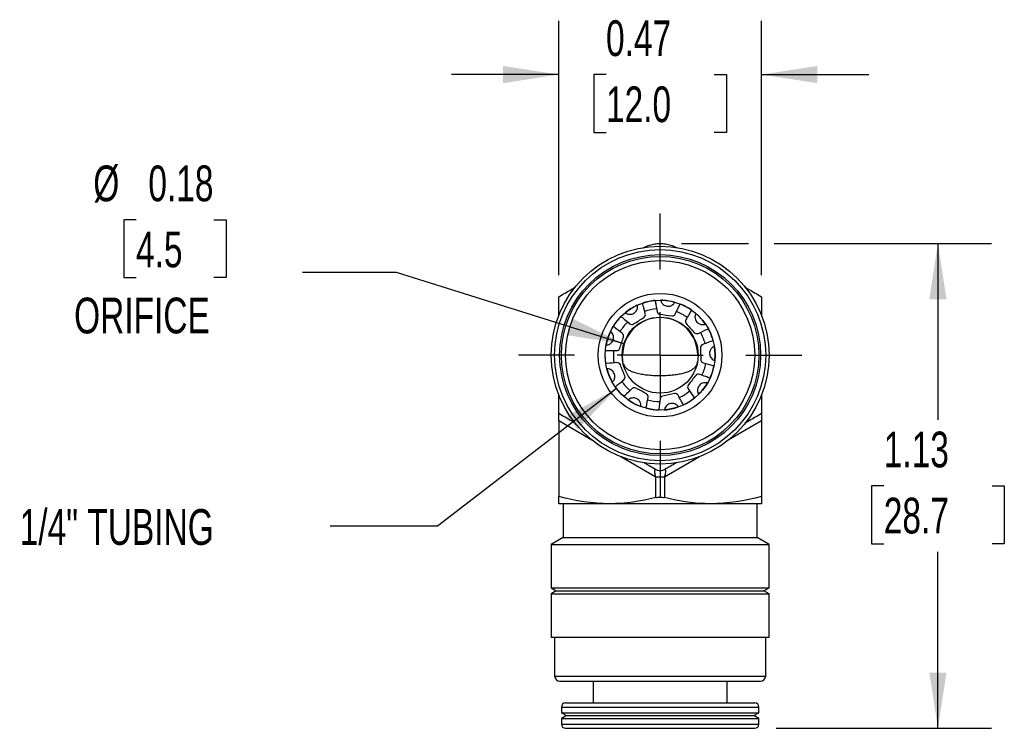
# Model space of a CAD drawing. Header units: inches. Extents: x 0.2 to 10.8, y 0.2 to 8.2.
# Tile 3 of 4: x 5.8 to 8.1, y 3.7 to 5.4. Entities that reach past the tile are written whole.
import ezdxf

# ---------------------------------------------------------------- set-up
doc = ezdxf.new("R2010")
doc.units = ezdxf.units.IN
doc.header["$MEASUREMENT"] = 0
doc.linetypes.add('SLD-Center', pattern=[0.75, 0.6, -0.05, 0.05, -0.05])
doc.linetypes.add('SLD-Solid', pattern=[0])
doc.layers.add('CENTER', color=40, linetype='SLD-Center')
doc.layers.add('DIMENSIONS', color=140, linetype='SLD-Solid', lineweight=25)
doc.styles.add('SLDTEXTSTYLE0', font='TXT', dxfattribs={"width": 0.7})
doc.dimstyles.new('SLDDIMSTYLE0', dxfattribs={"dimtxt": 0.084961, "dimasz": 0.13, "dimexe": 0, "dimexo": 0.0625, "dimgap": 0.02124, "dimtad": 0, "dimtih": 1, "dimtoh": 1, "dimrnd": 1e-09, "dimdsep": 46, "dimtxsty": 'SLDTEXTSTYLE0', "dimsah": 1, "dimcen": 0.09, "dimadec": 0, "dimazin": 2, "dimtfac": 1, "dimtmove": 0, "dimatfit": 0, "dimfxl": 0, "dimfrac": 2, "dimtolj": 1, "dimtzin": 12, "dimarcsym": 0})
doc.dimstyles.new('SLDDIMSTYLE1', dxfattribs={"dimtxt": 0.084961, "dimasz": 0.13, "dimexe": 0, "dimexo": 0.0625, "dimgap": 0.02124, "dimtad": 0, "dimtih": 1, "dimtoh": 1, "dimrnd": 1e-09, "dimzin": 12, "dimdsep": 46, "dimtxsty": 'SLDTEXTSTYLE0', "dimsah": 1, "dimcen": 0.09, "dimadec": 0, "dimazin": 3, "dimtfac": 1, "dimtofl": 0, "dimtmove": 0, "dimatfit": 3, "dimfxl": 0, "dimfrac": 2, "dimtolj": 1, "dimtzin": 12, "dimarcsym": 0})
doc.dimstyles.new('SLDDIMSTYLE2', dxfattribs={"dimtxt": 0.084961, "dimasz": 0.13, "dimexe": 0, "dimexo": 0.0625, "dimgap": 0.02124, "dimtad": 0, "dimtih": 1, "dimtoh": 1, "dimrnd": 1e-09, "dimdsep": 46, "dimtxsty": 'SLDTEXTSTYLE0', "dimsah": 1, "dimcen": 0, "dimadec": 0, "dimazin": 2, "dimtfac": 1, "dimtofl": 0, "dimtmove": 0, "dimatfit": 3, "dimfxl": 0, "dimfrac": 2, "dimtolj": 1, "dimtzin": 12, "dimarcsym": 0})
doc.dimstyles.new('SLDDIMSTYLE3', dxfattribs={"dimtxt": 0.084961, "dimasz": 0.13, "dimexe": 0, "dimexo": 0.0625, "dimgap": 0.02124, "dimtad": 0, "dimtih": 1, "dimtoh": 1, "dimrnd": 1e-09, "dimzin": 12, "dimdsep": 46, "dimtxsty": 'SLDTEXTSTYLE0', "dimsah": 1, "dimcen": 0, "dimadec": 0, "dimazin": 3, "dimtfac": 1, "dimtofl": 0, "dimtmove": 0, "dimatfit": 3, "dimfxl": 0, "dimfrac": 2, "dimtolj": 1, "dimtzin": 12, "dimarcsym": 0})

# ---------------------------------------------------------------- blocks, each defined once
blk = doc.blocks.new('_D_5')
at = {"layer": 'DIMENSIONS'}
for p, q in [((6.058, 4.9195), (6.0294, 4.9195)), ((6.0294, 4.9195), (6.0294, 4.7844)), ((6.2398, 4.9195), (6.2683, 4.9195)), ((6.2683, 4.9195), (6.2683, 4.7844)), ((6.0294, 4.7844), (6.058, 4.7844)), ((6.2683, 4.7844), (6.2398, 4.7844)), ((6.6653, 4.7961), (6.4465, 4.7961)), ((7.1955, 4.6301), (6.6653, 4.7961))]:
    blk.add_line(p, q, dxfattribs=at)
blk.add_solid([(7.1955, 4.6301), (7.0774, 4.6881), (7.0654, 4.6499)], dxfattribs=at)
at = {"layer": 'DIMENSIONS', "char_height": 0.08333, "attachment_point": 1, "style": 'SLDTEXTSTYLE0'}
for s, insert in [('%%c', (5.9585, 5.0459)), ('0.18', (6.0868, 5.0459)), ('4.5', (6.058, 4.8919)), ('ORIFICE', (5.9137, 4.7378))]:
    blk.add_mtext(s, dxfattribs=dict(at, insert=insert))
blk = doc.blocks.new('_D_6')
at = {"layer": 'DIMENSIONS'}
for p, q in [((7.1785, 4.5257), (6.7609, 4.2048)), ((6.7609, 4.2048), (6.5109, 4.2048))]:
    blk.add_line(p, q, dxfattribs=at)
blk.add_solid([(7.1785, 4.5257), (7.0633, 4.4624), (7.0876, 4.4306)], dxfattribs=at)
at = {"layer": 'DIMENSIONS', "insert": (5.7868, 4.2447), "char_height": 0.083333, "attachment_point": 1, "style": 'SLDTEXTSTYLE0'}
blk.add_mtext('1/4" TUBING', dxfattribs=at)
blk = doc.blocks.new('_D_7')
at = {"layer": 'DIMENSIONS'}
for p, q in [((7.0438, 4.79), (7.0438, 5.3829)), ((7.5162, 4.79), (7.5162, 5.3829)), ((7.0438, 5.2579), (6.7938, 5.2579)), ((7.1538, 5.2579), (7.1252, 5.2579)), ((7.1252, 5.2579), (7.1252, 5.1229)), ((7.4062, 5.2579), (7.4348, 5.2579)), ((7.4348, 5.2579), (7.4348, 5.1229)), ((7.5162, 5.2579), (7.7662, 5.2579)), ((7.1252, 5.1229), (7.1538, 5.1229)), ((7.4348, 5.1229), (7.4062, 5.1229))]:
    blk.add_line(p, q, dxfattribs=at)
for points in [[(7.0438, 5.2579), (6.9138, 5.2779), (6.9138, 5.2379)], [(7.5162, 5.2579), (7.6462, 5.2379), (7.6462, 5.2779)]]:
    blk.add_solid(points, dxfattribs=at)
at = {"layer": 'DIMENSIONS', "char_height": 0.08333, "attachment_point": 1, "style": 'SLDTEXTSTYLE0'}
for s, insert in [('0.47', (7.1538, 5.3844)), ('12.0', (7.1538, 5.2303))]:
    blk.add_mtext(s, dxfattribs=dict(at, insert=insert))
blk = doc.blocks.new('_D_8')
at = {"layer": 'DIMENSIONS'}
for p, q in [((7.33, 4.8642), (7.4862, 4.8642)), ((7.5462, 4.8642), (8.0526, 4.8642)), ((7.9276, 4.8642), (7.9276, 4.453)), ((7.8014, 4.299), (7.7729, 4.299)), ((7.7729, 4.299), (7.7729, 4.1639)), ((8.0539, 4.299), (8.0824, 4.299)), ((8.0824, 4.299), (8.0824, 4.1639)), ((7.7729, 4.1639), (7.8014, 4.1639)), ((8.0824, 4.1639), (8.0539, 4.1639)), ((7.9276, 3.7337), (7.9276, 4.1449)), ((7.5505, 3.7337), (8.0526, 3.7337))]:
    blk.add_line(p, q, dxfattribs=at)
for points in [[(7.9276, 4.8642), (7.9076, 4.7342), (7.9476, 4.7342)], [(7.9276, 3.7337), (7.9476, 3.8637), (7.9076, 3.8637)]]:
    blk.add_solid(points, dxfattribs=at)
at = {"layer": 'DIMENSIONS', "char_height": 0.08333, "attachment_point": 1, "style": 'SLDTEXTSTYLE0'}
for s, insert in [('1.13', (7.8014, 4.4254)), ('28.7', (7.8014, 4.2713))]:
    blk.add_mtext(s, dxfattribs=dict(at, insert=insert))
blk = doc.blocks.new('SW_CENTERMARKSYMBOL_0')
at = {"layer": 'CENTER', "color": 0}
for p, q in [((0, 0.2), (0, 0.3303)), ((0, 0), (0, 0.1)), ((-0.2, 0), (-0.3303, 0)), ((0, 0), (-0.1, 0)), ((0, 0), (0, -0.1)), ((0, 0), (0.1, 0)), ((0.2, 0), (0.3303, 0)), ((0, -0.2), (0, -0.3303))]:
    blk.add_line(p, q, dxfattribs=at)

msp = doc.modelspace()

# ---------------------------------------------------------------- linework, layer by layer
for p, q in [((7.1521, 4.606), (7.1525, 4.6145)), ((7.1717, 4.6037), (7.1723, 4.6144)), ((7.1914, 4.6037), (7.1925, 4.6037)), ((7.3675, 4.6037), (7.3686, 4.6037)), ((7.0438, 4.4502), (7.0438, 4.2742)), ((7.1211, 4.4056), (7.0438, 4.4502)), ((7.5162, 4.4502), (7.4389, 4.4056)), ((7.5162, 4.4502), (7.5162, 4.2742)), ((7.2702, 4.3195), (7.188, 4.367)), ((7.3721, 4.367), (7.2899, 4.3195)), ((7.2899, 4.3195), (7.2702, 4.3195)), ((7.2702, 4.2717), (7.2702, 4.3195)), ((7.2899, 4.3195), (7.2899, 4.2717)), ((7.1619, 4.2572), (7.0438, 4.2572)), ((7.0536, 4.2572), (7.0536, 4.1785)), ((7.3981, 4.2572), (7.1619, 4.2572)), ((7.5162, 4.2572), (7.3981, 4.2572)), ((7.5064, 4.1785), (7.5064, 4.2572)), ((7.0536, 4.1785), (7.0261, 4.1626)), ((7.0536, 4.1785), (7.5064, 4.1785)), ((7.5339, 4.1626), (7.5064, 4.1785)), ((7.0261, 4.1626), (7.0261, 4.0612)), ((7.0261, 4.1626), (7.5339, 4.1626)), ((7.5339, 4.0612), (7.5339, 4.1626)), ((7.0261, 4.0612), (7.0379, 4.0544)), ((7.0261, 4.0612), (7.5339, 4.0612)), ((7.0379, 4.0544), (7.0261, 4.0475)), ((7.0261, 4.0475), (7.0261, 3.9462)), ((7.0261, 4.0475), (7.5339, 4.0475)), ((7.0379, 4.0544), (7.5221, 4.0544)), ((7.5221, 4.0544), (7.5339, 4.0612)), ((7.5339, 4.0475), (7.5221, 4.0544)), ((7.5339, 3.9462), (7.5339, 4.0475)), ((7.0261, 3.9462), (7.5339, 3.9462)), ((7.0339, 3.9462), (7.0339, 3.8556)), ((7.5261, 3.8556), (7.5261, 3.9462)), ((7.0339, 3.8556), (7.5261, 3.8556)), ((7.0458, 3.8438), (7.5143, 3.8438)), ((7.0808, 3.8438), (7.0808, 3.8426)), ((7.4792, 3.8426), (7.0808, 3.8426)), ((7.1239, 3.8426), (7.1239, 3.7927)), ((7.4361, 3.7927), (7.4361, 3.8426)), ((7.4792, 3.8426), (7.4792, 3.8438)), ((7.0595, 3.7927), (7.4332, 3.7927)), ((7.4332, 3.7927), (7.5005, 3.7927)), ((7.0497, 3.7829), (7.0497, 3.77)), ((7.0497, 3.7829), (7.44, 3.7829)), ((7.0497, 3.77), (7.0615, 3.7632)), ((7.0497, 3.77), (7.44, 3.77)), ((7.44, 3.7829), (7.5103, 3.7829)), ((7.44, 3.77), (7.5103, 3.77)), ((7.4985, 3.7632), (7.5103, 3.77)), ((7.5103, 3.77), (7.5103, 3.7829)), ((7.0615, 3.7632), (7.0497, 3.7564)), ((7.0497, 3.7564), (7.0497, 3.7435)), ((7.0497, 3.7564), (7.44, 3.7564)), ((7.0497, 3.7435), (7.44, 3.7435)), ((7.0615, 3.7632), (7.4318, 3.7632)), ((7.4318, 3.7632), (7.4985, 3.7632)), ((7.44, 3.7564), (7.5103, 3.7564)), ((7.44, 3.7435), (7.5103, 3.7435)), ((7.5103, 3.7564), (7.4985, 3.7632)), ((7.5103, 3.7435), (7.5103, 3.7564)), ((7.0595, 3.7337), (7.4332, 3.7337)), ((7.4332, 3.7337), (7.5005, 3.7337))]:
    msp.add_line(p, q)
at = {"flags": 128}
for points in [[(7.1535, 4.5843), (7.1524, 4.5939), (7.1521, 4.606)], [(7.1732, 4.5857), (7.1723, 4.5925), (7.1717, 4.6037)]]:
    msp.add_lwpolyline(points, dxfattribs=at)
for radius in [0.2539, 0.2461, 0.2343, 0.2303, 0.2205, 0.1441, 0.1281, 0.0886]:
    msp.add_circle((7.28, 4.6037), radius)
for centre, radius, start, end in [((7.28, 4.6037), 0.128, 95.1699, 108.7171), ((7.28, 4.6037), 0.128, 74.6699, 89.2431), ((7.28, 4.6037), 0.128, 114.6609, 129.2471), ((7.28, 4.6037), 0.1083, 94.3286, 109.5236), ((7.28, 4.6037), 0.128, 55.1578, 68.7028), ((7.28, 4.6037), 0.128, 135.1754, 148.7175), ((7.28, 4.6037), 0.0875, 0, 180), ((7.28, 4.6037), 0.1083, 54.3388, 69.5409), ((7.28, 4.6037), 0.128, 34.6533, 49.2669), ((7.28, 4.6037), 0.1083, 134.3527, 149.5505), ((7.28, 4.6037), 0.128, 15.1681, 28.7135), ((7.28, 4.6037), 0.128, 154.6305, 169.2639), ((7.28, 4.6037), 0.1083, 14.3493, 29.548), ((7.28, 4.6037), 0.128, 354.593, 9.2504), ((7.28, 4.6037), 0.128, 194.5334, 209.2417), ((7.28, 4.6037), 0.1083, 334.3281, 349.5269), ((7.28, 4.6037), 0.128, 335.1731, 348.7191), ((7.28, 4.6037), 0.128, 215.176, 228.7203), ((7.28, 4.6037), 0.1083, 214.3366, 229.5386), ((7.28, 4.6037), 0.128, 314.6653, 329.2417), ((7.28, 4.6037), 0.128, 234.5873, 249.2993), ((7.28, 4.6037), 0.1083, 254.3303, 269.5297), ((7.28, 4.6037), 0.1083, 294.3506, 309.5496), ((7.28, 4.6037), 0.128, 295.1593, 308.7058), ((7.28, 4.6037), 0.128, 255.1629, 268.7076), ((7.28, 4.6037), 0.128, 274.6613, 289.2647), ((7.0458, 3.8556), 0.0118, 180, 270), ((7.5143, 3.8556), 0.0118, 270, 0), ((7.0595, 3.7829), 0.00984, 90, 180), ((7.5005, 3.7829), 0.00984, 0, 90), ((7.0595, 3.7435), 0.00984, 180, 270), ((7.5005, 3.7435), 0.00984, 270, 0)]:
    msp.add_arc(centre, radius, start, end)
for points, knots in [([(7.2406, 4.8537), (7.2443, 4.8556), (7.2518, 4.8595), (7.2641, 4.8629), (7.2768, 4.8645), (7.2896, 4.864), (7.3021, 4.8614), (7.3115, 4.8579), (7.3166, 4.8552), (7.3181, 4.8544)], [0, 0, 0, 0, 0.15484, 0.314095, 0.468961, 0.62842, 0.781653, 0.939259, 1, 1, 1, 1]), ([(7.0438, 4.74), (7.0534, 4.7456), (7.0658, 4.7528), (7.0784, 4.76), (7.0812, 4.7616)], [0, 0, 0, 0, 0.775838, 1, 1, 1, 1]), ([(7.4776, 4.7624), (7.4807, 4.7606), (7.4936, 4.7531), (7.5065, 4.7457), (7.5162, 4.74)], [0, 0, 0, 0, 0.236793, 1, 1, 1, 1]), ([(7.0438, 4.6957), (7.0438, 4.6992), (7.0438, 4.7141), (7.0438, 4.7288), (7.0438, 4.74)], [0, 0, 0, 0, 0.231523, 1, 1, 1, 1]), ([(7.2685, 4.7306), (7.2691, 4.7273), (7.2706, 4.7185), (7.272, 4.7106), (7.2728, 4.7056)], [0, 0, 0, 0, 0.3826371, 1, 1, 1, 1]), ([(7.2817, 4.7311), (7.2817, 4.7308), (7.2819, 4.7281), (7.2845, 4.7243), (7.2888, 4.7203), (7.2937, 4.7181), (7.2986, 4.7174), (7.3035, 4.7181), (7.308, 4.7201), (7.3117, 4.7229), (7.3131, 4.7255), (7.3137, 4.7265)], [0, 0, 0, 0, 0.028057, 0.201681, 0.335241, 0.446544, 0.558228, 0.661852, 0.773882, 0.907334, 1, 1, 1, 1]), ([(7.5162, 4.74), (7.5162, 4.7289), (7.5162, 4.7141), (7.5162, 4.6991), (7.5162, 4.6954)], [0, 0, 0, 0, 0.750708, 1, 1, 1, 1]), ([(7.1994, 4.7023), (7.1996, 4.7021), (7.2014, 4.7002), (7.206, 4.699), (7.2117, 4.6987), (7.2169, 4.7001), (7.2211, 4.7028), (7.2244, 4.7064), (7.2263, 4.7103), (7.2276, 4.7148), (7.227, 4.7179), (7.2267, 4.7198)], [0, 0, 0, 0, 0.025203, 0.19769, 0.330374, 0.440948, 0.5519, 0.654844, 0.766141, 0.854219, 1, 1, 1, 1]), ([(7.2453, 4.6998), (7.2435, 4.7071), (7.2415, 4.7149), (7.2393, 4.7238), (7.2391, 4.7243)], [0, 0, 0, 0, 0.940175, 1, 1, 1, 1]), ([(7.3153, 4.6996), (7.3185, 4.7064), (7.3221, 4.7137), (7.3261, 4.722), (7.3264, 4.7226)], [0, 0, 0, 0, 0.931462, 1, 1, 1, 1]), ([(7.3528, 4.7082), (7.3511, 4.7053), (7.3466, 4.6977), (7.3426, 4.6907), (7.34, 4.6864)], [0, 0, 0, 0, 0.380304, 1, 1, 1, 1]), ([(7.1893, 4.6938), (7.192, 4.6915), (7.1989, 4.6857), (7.2051, 4.6804), (7.2089, 4.6771)], [0, 0, 0, 0, 0.391412, 1, 1, 1, 1]), ([(7.2419, 4.6912), (7.2435, 4.6922), (7.2446, 4.6938), (7.2457, 4.6968), (7.2457, 4.6984), (7.2453, 4.6998)], [0, 0, 0, 0, 0.5, 0.5, 1, 1, 1, 1]), ([(7.2728, 4.7056), (7.2731, 4.7042), (7.2737, 4.7027), (7.2759, 4.7004), (7.2775, 4.6994), (7.2795, 4.6992)], [0, 0, 0, 0, 0.5, 0.5, 1, 1, 1, 1]), ([(7.3071, 4.6953), (7.309, 4.695), (7.3108, 4.6955), (7.3136, 4.6971), (7.3146, 4.6983), (7.3153, 4.6996)], [0, 0, 0, 0, 0.5, 0.5, 1, 1, 1, 1]), ([(7.34, 4.6864), (7.3393, 4.6851), (7.3389, 4.6836), (7.3391, 4.6804), (7.3397, 4.6786), (7.341, 4.6772)], [0, 0, 0, 0, 0.5, 0.5, 1, 1, 1, 1]), ([(7.3634, 4.7005), (7.3632, 4.7002), (7.3615, 4.698), (7.361, 4.6931), (7.3617, 4.6874), (7.3641, 4.6826), (7.3674, 4.6788), (7.3716, 4.6763), (7.3763, 4.6749), (7.3811, 4.6746), (7.3841, 4.6758), (7.3854, 4.6763)], [0, 0, 0, 0, 0.036347, 0.205582, 0.335766, 0.444254, 0.553115, 0.654119, 0.763317, 0.893395, 1, 1, 1, 1]), ([(7.1916, 4.655), (7.1855, 4.6594), (7.179, 4.6642), (7.1715, 4.6696), (7.171, 4.6699)], [0, 0, 0, 0, 0.933781, 1, 1, 1, 1]), ([(7.2089, 4.6771), (7.2101, 4.6762), (7.2115, 4.6755), (7.2147, 4.6751), (7.2165, 4.6754), (7.2182, 4.6765)], [0, 0, 0, 0, 0.5, 0.5, 1, 1, 1, 1]), ([(7.3687, 4.6545), (7.3756, 4.6576), (7.383, 4.6609), (7.3914, 4.6647), (7.392, 4.665)], [0, 0, 0, 0, 0.930485, 1, 1, 1, 1]), ([(7.1545, 4.6275), (7.155, 4.6274), (7.1577, 4.6271), (7.162, 4.6291), (7.1666, 4.6326), (7.1696, 4.6369), (7.1707, 4.6403), (7.1713, 4.644), (7.1713, 4.648), (7.1695, 4.653), (7.1673, 4.6566), (7.1653, 4.658), (7.1648, 4.6583)], [0, 0, 0, 0, 0.033679, 0.205632, 0.337907, 0.448139, 0.551141, 0.570405, 0.693241, 0.815342, 0.955865, 1, 1, 1, 1]), ([(7.1948, 4.6475), (7.195, 4.6492), (7.1947, 4.6507), (7.1936, 4.6532), (7.1927, 4.6543), (7.1916, 4.655)], [0, 0, 0, 0, 0.5, 0.5, 1, 1, 1, 1]), ([(7.3596, 4.6564), (7.3609, 4.655), (7.3626, 4.6542), (7.3658, 4.6537), (7.3673, 4.6539), (7.3687, 4.6545)], [0, 0, 0, 0, 0.5, 0.5, 1, 1, 1, 1]), ([(7.4033, 4.6371), (7.4, 4.6359), (7.3916, 4.6329), (7.3839, 4.6301), (7.3792, 4.6285)], [0, 0, 0, 0, 0.388388, 1, 1, 1, 1]), ([(7.153, 4.6144), (7.1564, 4.6144), (7.1653, 4.6143), (7.1733, 4.6143), (7.1783, 4.6143)], [0, 0, 0, 0, 0.381154, 1, 1, 1, 1]), ([(7.1783, 4.6143), (7.1798, 4.6143), (7.1813, 4.6147), (7.184, 4.6164), (7.1853, 4.6179), (7.1859, 4.6197)], [0, 0, 0, 0, 0.5, 0.5, 1, 1, 1, 1]), ([(7.3792, 4.6285), (7.3778, 4.628), (7.3765, 4.6271), (7.3746, 4.6245), (7.3739, 4.6227), (7.374, 4.6208)], [0, 0, 0, 0, 0.5, 0.5, 1, 1, 1, 1]), ([(7.4058, 4.6241), (7.4055, 4.6241), (7.4029, 4.6235), (7.3996, 4.6201), (7.3964, 4.6153), (7.3951, 4.6101), (7.3953, 4.6051), (7.3968, 4.6004), (7.3995, 4.5963), (7.4031, 4.593), (7.4061, 4.592), (7.4074, 4.5916)], [0, 0, 0, 0, 0.025933, 0.197386, 0.329276, 0.439187, 0.549474, 0.651802, 0.762432, 0.894215, 1, 1, 1, 1]), ([(7.1917, 4.6037), (7.1917, 4.6018), (7.1918, 4.5977), (7.1921, 4.5928), (7.1925, 4.5901), (7.1927, 4.589)], [0, 0, 0, 0, 0.316269, 0.718368, 1, 1, 1, 1]), ([(7.1793, 4.5862), (7.1718, 4.5856), (7.1636, 4.585), (7.1542, 4.5844), (7.1534, 4.5843)], [0, 0, 0, 0, 0.918246, 1, 1, 1, 1]), ([(7.1688, 4.5414), (7.1691, 4.5416), (7.1713, 4.543), (7.173, 4.5468), (7.1744, 4.5517), (7.1744, 4.5564), (7.173, 4.5613), (7.1704, 4.5654), (7.1668, 4.5688), (7.1621, 4.5709), (7.1585, 4.572), (7.1566, 4.5717), (7.1566, 4.5717)], [0, 0, 0, 0, 0.0254492, 0.1985813, 0.2881374, 0.4011943, 0.5147747, 0.6195452, 0.726271, 0.8504183, 0.9999707, 1, 1, 1, 1]), ([(7.1872, 4.5813), (7.1864, 4.5831), (7.1851, 4.5844), (7.1823, 4.586), (7.1808, 4.5863), (7.1793, 4.5862)], [0, 0, 0, 0, 0.5, 0.5, 1, 1, 1, 1]), ([(7.1943, 4.5833), (7.1951, 4.5815), (7.1968, 4.5775), (7.2014, 4.5727), (7.2078, 4.5684), (7.2162, 4.5646), (7.2268, 4.5615), (7.2392, 4.559), (7.2529, 4.5573), (7.2666, 4.5564), (7.2805, 4.5561), (7.2944, 4.5564), (7.3083, 4.5575), (7.3216, 4.5592), (7.3336, 4.5616), (7.3443, 4.5648), (7.3532, 4.5689), (7.3602, 4.574), (7.3646, 4.5798), (7.3667, 4.5853), (7.3673, 4.5888), (7.3675, 4.5899)], [0, 0, 0, 0, 0.041386, 0.090691, 0.142132, 0.194729, 0.252783, 0.312567, 0.369787, 0.428729, 0.478654, 0.534776, 0.592539, 0.648658, 0.706377, 0.763024, 0.821248, 0.879074, 0.93863, 0.980962, 1, 1, 1, 1]), ([(7.3806, 4.5856), (7.3879, 4.5836), (7.3956, 4.5814), (7.4044, 4.5789), (7.4049, 4.5787)], [0, 0, 0, 0, 0.940089, 1, 1, 1, 1]), ([(7.1756, 4.5301), (7.1783, 4.5323), (7.1852, 4.538), (7.1915, 4.5432), (7.1953, 4.5464)], [0, 0, 0, 0, 0.386728, 1, 1, 1, 1]), ([(7.1953, 4.5464), (7.1965, 4.5474), (7.1973, 4.5487), (7.1983, 4.5518), (7.1983, 4.5536), (7.1976, 4.5554)], [0, 0, 0, 0, 0.5, 0.5, 1, 1, 1, 1]), ([(7.3719, 4.5589), (7.3705, 4.5594), (7.369, 4.5596), (7.3658, 4.5588), (7.3642, 4.5579), (7.363, 4.5564)], [0, 0, 0, 0, 0.5, 0.5, 1, 1, 1, 1]), ([(7.3958, 4.5501), (7.3926, 4.5513), (7.3842, 4.5544), (7.3766, 4.5572), (7.3719, 4.5589)], [0, 0, 0, 0, 0.3844577, 1, 1, 1, 1]), ([(7.2141, 4.5255), (7.2087, 4.5203), (7.2029, 4.5147), (7.1963, 4.5083), (7.196, 4.5079)], [0, 0, 0, 0, 0.9393153, 1, 1, 1, 1]), ([(7.2233, 4.5268), (7.2215, 4.5278), (7.2197, 4.5279), (7.2165, 4.5273), (7.2152, 4.5266), (7.2141, 4.5255)], [0, 0, 0, 0, 0.5, 0.5, 1, 1, 1, 1]), ([(7.3458, 4.5344), (7.3446, 4.5329), (7.3441, 4.5311), (7.3442, 4.5279), (7.3447, 4.5264), (7.3455, 4.5252)], [0, 0, 0, 0, 0.5, 0.5, 1, 1, 1, 1]), ([(7.3455, 4.5252), (7.3497, 4.5189), (7.3544, 4.5121), (7.3596, 4.5043), (7.3601, 4.5037)], [0, 0, 0, 0, 0.9160042, 1, 1, 1, 1]), ([(7.39, 4.5383), (7.3896, 4.5385), (7.3871, 4.5398), (7.3822, 4.5394), (7.3767, 4.5377), (7.3723, 4.5346), (7.3692, 4.5306), (7.3674, 4.5261), (7.3668, 4.5212), (7.3674, 4.5166), (7.369, 4.5141), (7.3696, 4.513)], [0, 0, 0, 0, 0.039852, 0.211156, 0.342931, 0.452746, 0.562938, 0.665177, 0.77571, 0.907379, 1, 1, 1, 1]), ([(7.0438, 4.4673), (7.0438, 4.4784), (7.0438, 4.4927), (7.0438, 4.5073), (7.0438, 4.5106)], [0, 0, 0, 0, 0.774063, 1, 1, 1, 1]), ([(7.2349, 4.4844), (7.235, 4.4864), (7.2351, 4.4907), (7.2325, 4.4963), (7.2284, 4.5005), (7.224, 4.503), (7.2192, 4.5041), (7.2143, 4.5039), (7.2096, 4.5025), (7.2071, 4.5005), (7.206, 4.4995)], [0, 0, 0, 0, 0.151384, 0.319751, 0.430891, 0.542459, 0.645152, 0.754668, 0.88453, 1, 1, 1, 1]), ([(7.2473, 4.4803), (7.248, 4.4837), (7.2496, 4.4925), (7.251, 4.5005), (7.2519, 4.5054)], [0, 0, 0, 0, 0.385813, 1, 1, 1, 1]), ([(7.252, 4.5057), (7.2522, 4.5071), (7.252, 4.5086), (7.2507, 4.5114), (7.2495, 4.5128), (7.2479, 4.5137)], [0, 0, 0, 0, 0.5, 0.5, 1, 1, 1, 1]), ([(7.2797, 4.5014), (7.279, 4.4939), (7.2781, 4.4858), (7.2772, 4.4766), (7.2771, 4.4759)], [0, 0, 0, 0, 0.926526, 1, 1, 1, 1]), ([(7.2859, 4.5083), (7.284, 4.5079), (7.2825, 4.5069), (7.2804, 4.5044), (7.2799, 4.5029), (7.2797, 4.5014)], [0, 0, 0, 0, 0.5, 0.5, 1, 1, 1, 1]), ([(7.3217, 4.5103), (7.3209, 4.5116), (7.3198, 4.5127), (7.3169, 4.5141), (7.3151, 4.5145), (7.3132, 4.5141)], [0, 0, 0, 0, 0.5, 0.5, 1, 1, 1, 1]), ([(7.3342, 4.4884), (7.3325, 4.4913), (7.3281, 4.499), (7.3241, 4.506), (7.3217, 4.5103)], [0, 0, 0, 0, 0.3799263, 1, 1, 1, 1]), ([(7.5162, 4.5113), (7.5162, 4.508), (7.5162, 4.4932), (7.5162, 4.4786), (7.5162, 4.4673)], [0, 0, 0, 0, 0.226875, 1, 1, 1, 1]), ([(7.3222, 4.4829), (7.322, 4.4834), (7.3209, 4.4859), (7.317, 4.4888), (7.3117, 4.491), (7.3063, 4.4914), (7.3014, 4.4904), (7.2971, 4.4881), (7.2935, 4.4847), (7.2909, 4.4806), (7.2905, 4.4775), (7.2903, 4.4762)], [0, 0, 0, 0, 0.037426, 0.207102, 0.337624, 0.446396, 0.55554, 0.656807, 0.76629, 0.896707, 1, 1, 1, 1]), ([(7.0822, 4.4451), (7.0792, 4.4468), (7.0663, 4.4543), (7.0536, 4.4616), (7.0438, 4.4673)], [0, 0, 0, 0, 0.232679, 1, 1, 1, 1]), ([(7.0438, 4.4502), (7.0438, 4.4547), (7.0438, 4.4593), (7.0438, 4.4657), (7.0438, 4.4673), (7.0438, 4.4673)], [0, 0, 0, 0, 0.5, 0.5, 1, 1, 1, 1]), ([(7.5162, 4.4673), (7.5066, 4.4617), (7.4938, 4.4543), (7.4808, 4.4468), (7.4775, 4.4449)], [0, 0, 0, 0, 0.749418, 1, 1, 1, 1]), ([(7.5162, 4.4673), (7.5162, 4.4673), (7.5162, 4.4657), (7.5162, 4.4593), (7.5162, 4.4547), (7.5162, 4.4502)], [0, 0, 0, 0, 0.5, 0.5, 1, 1, 1, 1]), ([(7.2702, 4.3366), (7.2613, 4.3417), (7.2519, 4.3471), (7.2423, 4.3527), (7.2417, 4.353)], [0, 0, 0, 0, 0.936179, 1, 1, 1, 1]), ([(7.3175, 4.3526), (7.3173, 4.3524), (7.308, 4.347), (7.2988, 4.3417), (7.2899, 4.3366)], [0, 0, 0, 0, 0.025829, 1, 1, 1, 1]), ([(7.2702, 4.3195), (7.2699, 4.3205), (7.2694, 4.3223), (7.2688, 4.3249), (7.2682, 4.3274), (7.2677, 4.3303), (7.2674, 4.3341), (7.2681, 4.3373), (7.2694, 4.3368), (7.2702, 4.3366)], [0, 0, 0, 0, 0.099645, 0.190531, 0.273521, 0.349748, 0.501876, 0.721793, 1, 1, 1, 1]), ([(7.2899, 4.3366), (7.2869, 4.3349), (7.2835, 4.3339), (7.2766, 4.3339), (7.2731, 4.3349), (7.2702, 4.3366)], [0, 0, 0, 0, 0.5, 0.5, 1, 1, 1, 1]), ([(7.2899, 4.3366), (7.2901, 4.3367), (7.2906, 4.337), (7.2913, 4.3369), (7.2918, 4.3366), (7.2923, 4.3357), (7.2926, 4.3332), (7.2919, 4.3271), (7.2906, 4.3222), (7.2899, 4.3195)], [0, 0, 0, 0, 0.099645, 0.190531, 0.273521, 0.349748, 0.501876, 0.721793, 1, 1, 1, 1]), ([(7.2702, 4.2717), (7.2731, 4.2724), (7.2765, 4.2728), (7.2834, 4.2728), (7.2869, 4.2724), (7.2899, 4.2717)], [0, 0, 0, 0, 0.5, 0.5, 1, 1, 1, 1])]:
    msp.add_open_spline(points, degree=3, knots=knots)
for points in [[(7.2182, 4.6765), (7.2261, 4.6814), (7.234, 4.6863), (7.2419, 4.6912)], [(7.2795, 4.6992), (7.2887, 4.6979), (7.2979, 4.6966), (7.3071, 4.6953)], [(7.341, 4.6772), (7.3472, 4.6703), (7.3534, 4.6634), (7.3596, 4.6564)], [(7.1859, 4.6197), (7.1887, 4.6285), (7.1916, 4.6374), (7.1945, 4.6462)], [(7.1945, 4.6462), (7.1946, 4.6467), (7.1947, 4.6471), (7.1948, 4.6475)], [(7.374, 4.6208), (7.3743, 4.6115), (7.3746, 4.6022), (7.3749, 4.5929)], [(7.3749, 4.5929), (7.375, 4.5919), (7.3752, 4.591), (7.3755, 4.5901)], [(7.1976, 4.5554), (7.1941, 4.564), (7.1906, 4.5727), (7.1872, 4.5813)], [(7.3755, 4.5901), (7.3766, 4.5877), (7.3785, 4.5862), (7.3806, 4.5856)], [(7.363, 4.5564), (7.3573, 4.5491), (7.3515, 4.5417), (7.3458, 4.5344)], [(7.2479, 4.5137), (7.2397, 4.5181), (7.2315, 4.5225), (7.2233, 4.5268)], [(7.2519, 4.5054), (7.2519, 4.5055), (7.2519, 4.5056), (7.252, 4.5057)], [(7.3132, 4.5141), (7.3041, 4.5122), (7.295, 4.5103), (7.2859, 4.5083)], [(7.1619, 4.2572), (7.1219, 4.2572), (7.0826, 4.2638), (7.0438, 4.2742)], [(7.0438, 4.2572), (7.0438, 4.2572), (7.0438, 4.2638), (7.0438, 4.2742)], [(7.2702, 4.2717), (7.2345, 4.2627), (7.1985, 4.2572), (7.1619, 4.2572)], [(7.3981, 4.2572), (7.3615, 4.2572), (7.3255, 4.2627), (7.2899, 4.2717)], [(7.5162, 4.2742), (7.4774, 4.2638), (7.4381, 4.2572), (7.3981, 4.2572)], [(7.5162, 4.2742), (7.5162, 4.2638), (7.5162, 4.2572), (7.5162, 4.2572)]]:
    msp.add_open_spline(points, degree=3)

# ---------------------------------------------------------------- block references
at = {"layer": 'CENTER'}
msp.add_blockref('SW_CENTERMARKSYMBOL_0', (7.28, 4.6037), dxfattribs=at)

# ---------------------------------------------------------------- dimensions: what is measured, and where the dimension line sits
at = {"layer": 'DIMENSIONS'}
for base, p1, p2, angle, dimstyle, picture, middle in [((7.0438, 5.2579), (7.5162, 4.74), (7.0438, 4.74), 0, 'SLDDIMSTYLE0', '_D_7', (7.28, 5.2579)), ((7.9276, 3.7337), (7.28, 4.8642), (7.5005, 3.7337), 90, 'SLDDIMSTYLE1', '_D_8', (7.9276, 4.299))]:
    dim = msp.add_linear_dim(base=base, p1=p1, p2=p2, angle=angle, dimstyle=dimstyle, dxfattribs=at)
    dim.commit()
    dim.dimension.update_dxf_attribs({"geometry": picture, "text_midpoint": middle, "dimtype": 160})
dim = msp.add_diameter_dim_2p(p1=(7.3645, 4.5772), p2=(7.1955, 4.6301), text='<>\\PORIFICE', dimstyle='SLDDIMSTYLE2', dxfattribs=at)
dim.commit()
dim.dimension.update_dxf_attribs({"geometry": '_D_5', "text_midpoint": (6.1489, 4.852), "dimtype": 163})
dim = msp.add_diameter_dim_2p(p1=(7.3815, 4.6816), p2=(7.1785, 4.5257), text='1/4" TUBING', dimstyle='SLDDIMSTYLE3', override={"dimpost": '<>'}, dxfattribs=at)
dim.commit()
dim.dimension.update_dxf_attribs({"geometry": '_D_6', "text_midpoint": (6.1489, 4.2048), "dimtype": 163})

doc.saveas('drawing.dxf')
